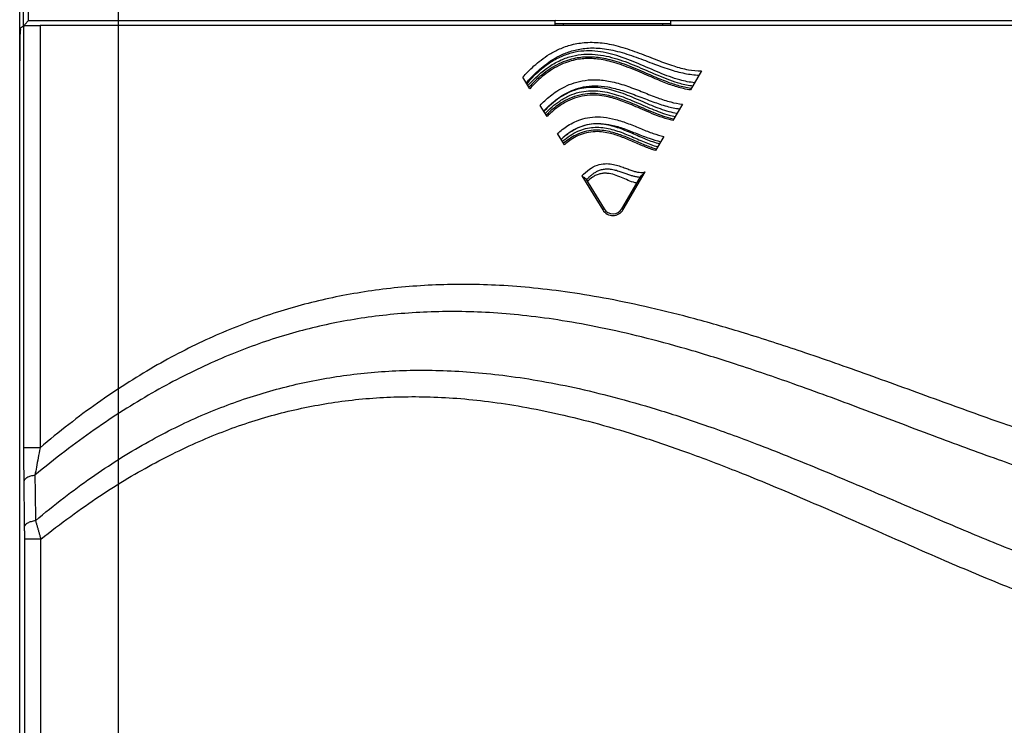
# Model space of a CAD drawing. Header units: millimetres. Extents: x 0 to 420, y 0 to 594.
# Tile 11 of 15: x 54 to 114, y 434 to 477. Entities that reach past the tile are written whole.
import ezdxf

# ---------------------------------------------------------------- set-up
doc = ezdxf.new("R2010")
doc.units = ezdxf.units.MM
doc.layers.add('DIM', color=7, linetype='Continuous')
doc.styles.add('TEXTSTYLE_1', font='ARIAL.TTF')
doc.dimstyles.new('FRAME', dxfattribs={"dimtxt": 6, "dimasz": 5.5, "dimexe": 1, "dimexo": 1.5, "dimgap": 1.5, "dimtad": 1, "dimdec": 1, "dimdsep": 46, "dimtxsty": 'Standard', "dimcen": 2.5, "dimadec": 0, "dimazin": 0, "dimtfac": 1, "dimtdec": 1, "dimtmove": 0, "dimatfit": 3, "dimfxl": 0, "dimarcsym": 0})

# ---------------------------------------------------------------- blocks, each defined once
blk = doc.blocks.new('*D2')
at = {"layer": 'DEFPOINTS', "color": 0}
for p in [(120.402, 527.791), (60.402, 407.791), (135.402, 407.791)]:
    blk.add_point(p, dxfattribs=at)
at = {"layer": 'DIM', "color": 0, "lineweight": -2}
for p, q in [((121.402, 527.791), (136.402, 527.791)), ((135.402, 522.291), (135.402, 413.291)), ((61.402, 407.791), (136.402, 407.791))]:
    blk.add_line(p, q, dxfattribs=at)
at = {"layer": 'DIM', "color": 0}
for points in [[(134.486, 522.291), (136.319, 522.291), (135.402, 527.791)], [(134.486, 413.291), (136.319, 413.291), (135.402, 407.791)]]:
    blk.add_solid(points, dxfattribs=at)
at = {"layer": 'DIM', "color": 0, "insert": (131.39, 467.791), "char_height": 6, "attachment_point": 5, "rotation": 90, "style": 'TEXTSTYLE_1'}
blk.add_mtext('H1', dxfattribs=at)
blk = doc.blocks.new('*D5')
at = {"layer": 'DEFPOINTS', "color": 0}
for p in [(120.402, 541.791), (120.402, 527.791), (60.402, 407.791)]:
    blk.add_point(p, dxfattribs=at)
at = {"layer": 'DIM', "color": 0, "lineweight": -2}
for p, q in [((60.402, 408.791), (60.402, 542.791)), ((120.402, 528.791), (120.402, 542.791)), ((65.902, 541.791), (114.902, 541.791))]:
    blk.add_line(p, q, dxfattribs=at)
at = {"layer": 'DIM', "color": 0}
for points in [[(65.902, 542.707), (65.902, 540.874), (60.402, 541.791)], [(114.902, 542.707), (114.902, 540.874), (120.402, 541.791)]]:
    blk.add_solid(points, dxfattribs=at)
at = {"layer": 'DIM', "color": 0, "insert": (90.402, 545.803), "char_height": 6, "attachment_point": 5, "style": 'TEXTSTYLE_1'}
blk.add_mtext('W1', dxfattribs=at)

msp = doc.modelspace()

# ---------------------------------------------------------------- linework, layer by layer
at = {"color": 7, "linetype": 'Continuous'}
for p, q in [((54.402, 404.791), (54.402, 530.791)), ((54.622, 479.199), (54.622, 476.163)), ((54.922, 478.498), (54.922, 476.463)), ((86.902, 476.463), (54.922, 476.463)), ((86.902, 476.191), (86.902, 476.491)), ((93.902, 476.477), (86.902, 476.491)), ((93.902, 476.291), (86.902, 476.291)), ((87.402, 476.191), (87.402, 476.291)), ((93.402, 476.291), (93.402, 476.191)), ((93.902, 476.48), (93.902, 476.191)), ((125.882, 476.463), (93.902, 476.477)), ((54.451, 476.049), (54.639, 476.174)), ((54.639, 476.174), (54.639, 450.572)), ((55.638, 476.191), (55.638, 450.572)), ((125.166, 476.191), (55.638, 476.191)), ((95.787, 473.438), (95.116, 472.278)), ((85.359, 472.356), (84.931, 473.048)), ((86.403, 470.668), (85.983, 471.346)), ((94.621, 471.425), (94.044, 470.427)), ((87.458, 468.961), (87.043, 469.633)), ((93.486, 469.465), (92.986, 468.601)), ((91.031, 465.027), (92.361, 467.322)), ((88.515, 467.062), (89.785, 465.009)), ((88.73, 466.904), (89.87, 465.061)), ((90.944, 465.077), (92.067, 467.015)), ((89.87, 465.061), (89.785, 465.009)), ((90.944, 465.077), (91.031, 465.027)), ((55.638, 450.572), (54.639, 450.572)), ((54.686, 445.028), (54.686, 420.074)), ((55.685, 445.028), (54.686, 445.028)), ((55.685, 419.074), (55.685, 445.028))]:
    msp.add_line(p, q, dxfattribs=at)
for radius in [0.726, 0.626]:
    msp.add_arc((90.402, 465.391), radius, 211.73266, 329.9168, dxfattribs=at)
for points, start_tangent, end_tangent in [([(54.622, 476.163), (54.646, 476.187), (54.699, 476.24), (54.733, 476.273)], (0.832083, 0.554651), (0.704801, 0.709405)), ([(54.733, 476.273), (54.768, 476.309), (54.845, 476.385), (54.922, 476.463)], (0.704801, 0.709405), (0.707107, 0.707107)), ([(54.402, 474.149), (54.404, 474.635), (54.409, 475.089), (54.417, 475.481), (54.427, 475.783), (54.438, 475.977), (54.451, 476.049)], (0, 1), (0.832083, 0.554651)), ([(54.454, 476.05), (54.441, 475.977), (54.428, 475.77), (54.417, 475.452), (54.409, 475.041), (54.404, 474.557), (54.403, 474.306)], (-0.832083, -0.554651), (-0.003706, -0.999993)), ([(54.639, 476.174), (54.662, 476.177), (54.722, 476.18), (54.816, 476.183), (54.94, 476.186), (55.091, 476.188), (55.262, 476.189), (55.446, 476.19), (55.638, 476.191)], (0.832083, 0.554651), (1, 0)), ([(84.931, 473.048), (85.246, 473.386), (85.612, 473.736), (86.042, 474.092), (86.552, 474.442), (87.163, 474.764), (87.896, 475.021), (88.763, 475.16), (89.756, 475.129), (90.851, 474.903), (92.004, 474.516), (93.112, 474.084), (94.089, 473.734), (94.979, 473.509), (95.787, 473.437)], (0.665657, 0.746257), (0.999914, 0.013104)), ([(85.144, 472.703), (85.437, 473.026), (85.774, 473.36), (86.165, 473.7), (86.624, 474.036), (87.168, 474.352), (87.817, 474.618), (88.591, 474.79), (89.497, 474.816), (90.532, 474.656), (91.666, 474.317), (92.789, 473.9), (93.816, 473.535), (94.762, 473.284), (95.638, 473.18)], (0.656316, 0.754486), (0.999644, -0.026681)), ([(95.37, 472.716), (94.467, 472.886), (93.216, 473.33), (91.942, 473.875), (90.643, 474.363), (89.314, 474.635), (88.637, 474.641), (87.95, 474.534), (87.254, 474.294), (86.548, 473.902), (85.171, 472.66)], (-0.99596, 0.089793), (-0.657553, -0.753408)), ([(85.243, 472.542), (86.551, 473.705), (87.257, 474.097), (87.954, 474.337), (88.64, 474.443), (89.317, 474.437), (90.646, 474.164), (91.945, 473.676), (93.219, 473.131), (94.47, 472.686), (95.261, 472.528)], (0.66604, 0.745916), (0.993188, -0.116523)), ([(54.403, 474.306), (54.402, 474.149)], (-0.003706, -0.999993), (-0.001649, -0.999999)), ([(54.402, 474.149), (54.402, 474.051)], (-0.001649, -0.999999), (0, -1)), ([(95.131, 472.37), (94.736, 472.444), (94.354, 472.544), (93.981, 472.663), (93.586, 472.808), (93.152, 472.983), (92.669, 473.189), (92.134, 473.42), (91.551, 473.663), (90.943, 473.89), (90.367, 474.069), (89.854, 474.187), (89.395, 474.253), (88.97, 474.276), (88.558, 474.26), (88.125, 474.199), (87.647, 474.073), (87.126, 473.861), (86.587, 473.555), (86.083, 473.185), (85.659, 472.806), (85.306, 472.441)], (-0.989442, 0.144931), (-0.674233, -0.738519)), ([(95.116, 472.278), (94.684, 472.361), (94.299, 472.463), (93.921, 472.585), (93.52, 472.733), (93.081, 472.911), (92.594, 473.119), (92.056, 473.351), (91.472, 473.593), (90.87, 473.817), (90.305, 473.989), (89.804, 474.101), (89.356, 474.164), (88.942, 474.184), (88.539, 474.165), (88.114, 474.101), (87.645, 473.973), (87.134, 473.76), (86.607, 473.455), (86.116, 473.088), (85.703, 472.715), (85.359, 472.356)], (-0.989444, 0.144915), (-0.671383, -0.74111)), ([(85.983, 471.346), (86.271, 471.628), (86.608, 471.917), (87.005, 472.205), (87.478, 472.477), (88.044, 472.709), (88.716, 472.863), (89.492, 472.895), (90.355, 472.776), (91.293, 472.504), (92.241, 472.143), (93.118, 471.801), (93.907, 471.55), (94.622, 471.426)], (0.694699, 0.7193), (0.996658, -0.081683)), ([(86.198, 470.998), (86.462, 471.264), (86.766, 471.536), (87.12, 471.807), (87.536, 472.066), (88.029, 472.293), (88.614, 472.459), (89.3, 472.526), (90.088, 472.459), (90.976, 472.242), (91.919, 471.909), (92.832, 471.563), (93.673, 471.291), (94.454, 471.136)], (0.684501, 0.729012), (0.99353, -0.113567)), ([(94.289, 470.85), (93.812, 470.957), (92.763, 471.329), (91.697, 471.786), (90.609, 472.195), (89.496, 472.424), (88.928, 472.43), (88.353, 472.341), (87.77, 472.14), (87.178, 471.812), (86.211, 470.978)], (-0.986313, 0.164884), (-0.684796, -0.728735)), ([(86.286, 470.857), (87.173, 471.608), (87.765, 471.936), (88.348, 472.137), (88.923, 472.227), (89.491, 472.221), (90.604, 471.993), (91.692, 471.585), (92.759, 471.128), (93.808, 470.756), (94.183, 470.668)], (0.696145, 0.717901), (0.982104, -0.188339)), ([(94.066, 470.518), (93.49, 470.678), (92.857, 470.914), (92.26, 471.167), (91.732, 471.394), (91.264, 471.586), (90.831, 471.745), (90.396, 471.88), (89.911, 471.991), (89.347, 472.056), (88.711, 472.031), (88.066, 471.88), (87.498, 471.631), (87.039, 471.342), (86.664, 471.045), (86.5, 470.897)], (-0.976691, 0.214648), (-0.72946, -0.684023)), ([(95.166, 472.365), (95.131, 472.37)], (-0.990537, 0.137248), (-0.989442, 0.144931)), ([(94.044, 470.427), (93.428, 470.6), (92.788, 470.841), (92.193, 471.093), (91.669, 471.319), (91.206, 471.508), (90.779, 471.664), (90.347, 471.796), (89.866, 471.904), (89.309, 471.965), (88.687, 471.933), (88.063, 471.78), (87.516, 471.533), (87.072, 471.249), (86.708, 470.956), (86.403, 470.668)], (-0.976682, 0.214691), (-0.703402, -0.710793)), ([(86.5, 470.897), (86.351, 470.752)], (-0.72946, -0.684023), (-0.706628, -0.707585)), ([(87.043, 469.633), (87.33, 469.875), (87.672, 470.115), (88.081, 470.339), (88.573, 470.522), (89.156, 470.631), (89.824, 470.627), (90.559, 470.491), (91.347, 470.233), (92.139, 469.915), (92.85, 469.642), (93.486, 469.465)], (0.739817, 0.672809), (0.980885, -0.19459)), ([(87.257, 469.286), (87.513, 469.51), (87.813, 469.73), (88.166, 469.937), (88.585, 470.11), (89.081, 470.224), (89.661, 470.246), (90.323, 470.152), (91.065, 469.934), (91.858, 469.631), (92.605, 469.346), (93.299, 469.143)], (0.729625, 0.683847), (0.976368, -0.216114)), ([(94.093, 470.512), (94.066, 470.518)], (-0.977918, 0.208987), (-0.976691, 0.214648)), ([(93.221, 469.008), (93.151, 469.026), (92.306, 469.327), (91.446, 469.696), (90.569, 470.026), (89.671, 470.21), (89.214, 470.215), (88.75, 470.143), (88.28, 469.981), (87.802, 469.716), (87.26, 469.282)], (-0.968589, 0.248668), (-0.729104, -0.684403)), ([(87.339, 469.154), (87.799, 469.513), (88.276, 469.778), (88.746, 469.94), (89.21, 470.012), (89.667, 470.008), (90.565, 469.824), (91.443, 469.494), (92.303, 469.126), (93.12, 468.834)], (0.744504, 0.667618), (0.962957, -0.269655)), ([(92.889, 468.73), (92.738, 468.782), (92.423, 468.903), (92.073, 469.049), (91.698, 469.211), (91.32, 469.372), (90.95, 469.518), (90.583, 469.644), (90.191, 469.75), (89.741, 469.826), (89.219, 469.838), (88.664, 469.744), (88.154, 469.547), (87.74, 469.301), (87.408, 469.043)], (-0.949245, 0.314537), (-0.758731, -0.651404)), ([(92.986, 468.601), (92.685, 468.702), (92.365, 468.825), (92.012, 468.973), (91.637, 469.135), (91.262, 469.294), (90.897, 469.438), (90.534, 469.561), (90.148, 469.664), (89.706, 469.736), (89.199, 469.743), (88.664, 469.647), (88.177, 469.453), (87.78, 469.212), (87.458, 468.961)], (-0.95663, 0.291306), (-0.755473, -0.65518)), ([(93.034, 468.684), (92.889, 468.73)], (-0.957656, 0.287914), (-0.949245, 0.314537)), ([(88.515, 467.062), (88.977, 467.471), (89.458, 467.717), (89.926, 467.807), (90.346, 467.782), (90.707, 467.697), (91.02, 467.592), (91.297, 467.487), (91.547, 467.395), (91.778, 467.326), (91.993, 467.286), (92.19, 467.282), (92.361, 467.322)], (0.675816, 0.737071), (0.91753, 0.397666)), ([(88.94, 466.974), (88.997, 467.03), (89.125, 467.141), (89.273, 467.249), (89.445, 467.35), (89.648, 467.432), (89.886, 467.484), (90.166, 467.49), (90.468, 467.442), (90.753, 467.361), (91.008, 467.272), (91.242, 467.187), (91.46, 467.113), (91.667, 467.055), (91.866, 467.015)], (0.708976, 0.705233), (0.988578, -0.150711)), ([(92.067, 467.015), (92.157, 467.12), (92.262, 467.221), (92.361, 467.322)], (0.501257, 0.865298), (0.669726, 0.742608)), ([(88.515, 467.062), (88.599, 467.014), (88.675, 466.963), (88.73, 466.904)], (0.873275, -0.487227), (0.525957, -0.850511)), ([(88.788, 466.811), (88.886, 466.919), (88.94, 466.974)], (0.656279, 0.754519), (0.708976, 0.705233)), ([(91.842, 466.627), (91.745, 466.651), (91.336, 466.796), (90.92, 466.974), (90.496, 467.133), (90.061, 467.222), (89.84, 467.224), (89.616, 467.189), (89.389, 467.11), (89.158, 466.982), (88.844, 466.721)], (-0.976576, 0.215175), (-0.707745, -0.706468)), ([(91.866, 467.015), (92.056, 466.996)], (0.988578, -0.150711), (0.999189, -0.040259)), ([(125.166, 448.83), (122.869, 449.351), (120.312, 450.036), (117.423, 450.918), (114.091, 452.043), (110.194, 453.439), (105.896, 454.997), (101.851, 456.408), (98.38, 457.526), (95.372, 458.393), (92.662, 459.072), (90.143, 459.601), (87.787, 459.995), (85.591, 460.265), (83.529, 460.424), (81.562, 460.484), (79.66, 460.452), (77.805, 460.334), (75.992, 460.131), (74.235, 459.848), (72.529, 459.488), (70.864, 459.051), (69.219, 458.532), (67.571, 457.922), (65.909, 457.212), (64.233, 456.4), (62.542, 455.478), (60.837, 454.441), (59.117, 453.283), (57.384, 451.995), (55.638, 450.572)], (-0.979738, 0.200283), (-0.760695, -0.64911)), ([(125.205, 446.533), (122.809, 447.072), (120.163, 447.78), (117.192, 448.691), (113.796, 449.851), (109.848, 451.301), (105.47, 452.948), (101.347, 454.456), (97.845, 455.648), (94.837, 456.572), (92.144, 457.296), (89.651, 457.861), (87.33, 458.286), (85.175, 458.58), (83.156, 458.76), (81.231, 458.836), (79.367, 458.819), (77.547, 458.712), (75.772, 458.521), (74.053, 458.249), (72.383, 457.9), (70.748, 457.471), (69.122, 456.955), (67.48, 456.344), (65.818, 455.632), (64.134, 454.814), (62.425, 453.886), (60.69, 452.838), (58.929, 451.666), (57.141, 450.359), (55.325, 448.91)], (-0.980086, 0.198574), (-0.768662, -0.639655)), ([(55.362, 446.155), (57.077, 447.543), (58.757, 448.777), (60.408, 449.873), (62.036, 450.844), (63.642, 451.698), (65.226, 452.444), (66.802, 453.09), (68.389, 453.65), (69.987, 454.126), (71.592, 454.517), (73.22, 454.828), (74.884, 455.06), (76.579, 455.21), (78.31, 455.278), (80.11, 455.26), (81.994, 455.15), (83.971, 454.941), (86.079, 454.617), (88.346, 454.163), (90.762, 453.569), (93.338, 452.824), (96.145, 451.897), (99.327, 450.727), (103.075, 449.228), (107.346, 447.432), (111.479, 445.677), (115.033, 444.22), (118.032, 443.078), (120.656, 442.179), (123.028, 441.465), (125.176, 440.916)], (0.762736, 0.646709), (0.97414, -0.225943)), ([(55.685, 445.028), (57.497, 446.417), (59.255, 447.643), (60.967, 448.724), (62.642, 449.672), (64.283, 450.5), (65.893, 451.215), (67.486, 451.829), (69.086, 452.352), (70.694, 452.788), (72.306, 453.134), (73.944, 453.395), (75.621, 453.574), (77.328, 453.665), (79.083, 453.668), (80.924, 453.576), (82.858, 453.381), (84.908, 453.07), (87.129, 452.621), (89.518, 452.022), (92.076, 451.262), (94.859, 450.314), (98.017, 449.114), (101.769, 447.564), (106.203, 445.636), (110.527, 443.746), (114.28, 442.173), (117.466, 440.944), (120.269, 439.977), (122.814, 439.211), (125.119, 438.626)], (0.780003, 0.625776), (0.974728, -0.223397)), ([(54.639, 450.572), (54.64, 449.83), (54.644, 449.141), (54.65, 448.528)], (-0.000026, -1), (0.011719, -0.999931)), ([(55.638, 450.572), (55.524, 449.965), (55.419, 449.405), (55.325, 448.91)], (-0.183739, -0.982975), (-0.1848, -0.982776)), ([(55.325, 448.91), (55.057, 448.85), (54.843, 448.76), (54.703, 448.65), (54.65, 448.528)], (-0.989046, -0.147608), (-0.058599, -0.998282)), ([(55.325, 448.91), (55.337, 447.991), (55.35, 447.073), (55.362, 446.155)], (0.013423, -0.99991), (0.013388, -0.99991)), ([(54.65, 448.528), (54.66, 447.609), (54.671, 446.69), (54.682, 445.772)], (0.011673, -0.999932), (0.011676, -0.999932)), ([(55.362, 446.155), (55.092, 446.095), (54.876, 446.006), (54.735, 445.894), (54.682, 445.772)], (-0.989368, -0.145433), (-0.058581, -0.998283)), ([(54.682, 445.772), (54.683, 445.65), (54.684, 445.527), (54.685, 445.402), (54.685, 445.278), (54.686, 445.153), (54.686, 445.028)], (0.011676, -0.999932), (0, -1)), ([(55.362, 446.155), (55.415, 445.973), (55.469, 445.788), (55.523, 445.6), (55.577, 445.411), (55.631, 445.22), (55.685, 445.028)], (0.282195, -0.959357), (0.271139, -0.96254))]:
    msp.add_spline(points, degree=3, dxfattribs=dict(at, start_tangent=start_tangent, end_tangent=end_tangent))

# ---------------------------------------------------------------- dimensions: what is measured, and where the dimension line sits
at = {"layer": 'DIM', "color": 7}
dim = msp.add_linear_dim(base=(120.402, 541.791), p1=(60.402, 407.791), p2=(120.402, 527.791), text='W1', dimstyle='FRAME', override={"dimexo": 1, "dimgap": 1, "dimtxsty": 'TEXTSTYLE_1', "dimclrt": 0}, dxfattribs=at)
dim.commit()
dim.dimension.update_dxf_attribs({"geometry": '*D5', "text_midpoint": (90.402, 545.803)})
dim = msp.add_linear_dim(base=(135.402, 407.791), p1=(120.402, 527.791), p2=(60.402, 407.791), angle=270, text='H1', dimstyle='FRAME', override={"dimexo": 1, "dimgap": 1, "dimtxsty": 'TEXTSTYLE_1', "dimclrt": 0}, dxfattribs=at)
dim.commit()
dim.dimension.update_dxf_attribs({"geometry": '*D2', "text_midpoint": (131.39, 467.791)})

doc.saveas('drawing.dxf')
